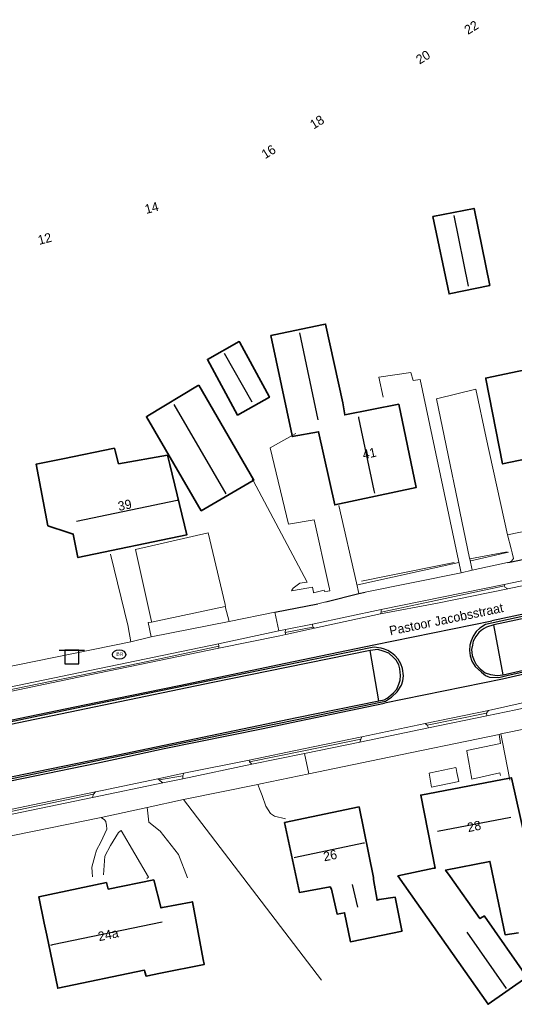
# Model space of a CAD drawing. Header units: metres. Extents: x 169249 to 194689, y 406250 to 412203.
# Tile 225 of 256: x 184080 to 184134, y 409827 to 409933. Entities that reach past the tile are written whole.
import ezdxf
from ezdxf.enums import TextEntityAlignment as Align

# ---------------------------------------------------------------- set-up
doc = ezdxf.new("R2010")
doc.units = ezdxf.units.M
doc.layers.get('0').update_dxf_attribs({"linetype": 'CONTINUOUS'})
for name, color, linetype, lineweight in [('BGT_NLCS_N264$0$B-WE-IE-TERREINAFSCHEIDING_KUNSTMATIG_MUUR-G', 252, 'BGT_NLCS_N264$0$IE-TERREINAFSCHEIDING-KUNSTMATIG-DICHT', 18), ('BGT_NLCS_N264$0$B-WE-OG-TOPOGRAFIE_BEBOUWING-G', 252, 'CONTINUOUS', 35), ('BGT_NLCS_N264$0$B-WE-OG-TOPOGRAFIE_WEG_RIJWEG-GV', 252, 'CONTINUOUS', 18), ('BGT_NLCS_N264$0$B-WE-OG-TOPOGRAFIE_WEG_RIJWIELPAD-GV', 252, 'CONTINUOUS', 18), ('BGT_NLCS_N264$0$B-WE-OG-TOPOGRAFIE_WEG_VERHARD-G', 252, 'CONTINUOUS', 18), ('BGT_NLCS_N264$0$B-WE-OG-TOPOGRAFIE_WEG_VOETPAD-GV', 252, 'CONTINUOUS', 18), ('BGT_NLCS_N264$0$B-WE-VW-VERKEERSTEKEN_BORD-S', 252, 'CONTINUOUS', 25), ('X-XX-AL-REFERENTIE-G', 7, 'CONTINUOUS', 18)]:
    doc.layers.add(name, color=color, linetype=linetype, lineweight=lineweight)
for name, color, linetype in [('BGT_NLCS_N264$0$B-WE-KG-KADASTRAAL_NOK-G', 252, 'CONTINUOUS'), ('BGT_NLCS_N264$0$B-WE-KL-WATER_BRANDLEIDING_PUT-S', 252, 'CONTINUOUS'), ('BGT_NLCS_N264$0$B-WE-OG-TOPOGRAFIE_WEG_INRIT-GV', 252, 'CONTINUOUS'), ('BGT_NLCS_N264$0$B-WE-OG-TOPOGRAFIE_WEG_VERKEERSEILAND-GV', 252, 'CONTINUOUS'), ('BGT_NLCS_N264$0$B-WE-VW-MARKERING-G', 252, 'CONTINUOUS'), ('BGT_NLCS_N264$0$Label_Nummeraanduidingreeks', 252, 'CONTINUOUS'), ('BGT_NLCS_N264$0$Label_Openbareruimte', 252, 'CONTINUOUS')]:
    doc.layers.add(name, color=color, linetype=linetype)
doc.styles.add('BGT_NLCS_N264$0$NLCS-ISO', font='NLCS-ISO.ttf')
doc.styles.add('BGT_NLCS_N264$0$STANDARD', font='txt')
doc.linetypes.add('BGT_NLCS_N264$0$IE-TERREINAFSCHEIDING-KUNSTMATIG-DICHT', pattern='A,8,-1,[82,NLCS.SHX,S=0.75,R=90,X=0,Y=0],-1', length=10)

# ---------------------------------------------------------------- blocks, each defined once
blk = doc.blocks.new('BGT_NLCS_N264$0$SVW-VERKEERSTEKEN_BORD_ANWB-SO')
blk.add_line((-1.375, 0), (1.375, 0))
at = {"flags": 128}
blk.add_lwpolyline([(-0.75, 0), (-0.75, -1.5), (0.75, -1.5), (0.75, 0)], close=True, dxfattribs=at)
blk = doc.blocks.new('BGT_NLCS_N264$0$SIE-WEG_STRAATPOT_BRANDKRAAN-SO')
blk.add_ellipse((0, 0), major_axis=(-0.729, 0), ratio=0.685994)
at = {"style": 'BGT_NLCS_N264$0$NLCS-ISO'}
blk.add_text('BR', height=0.4, dxfattribs=at).set_placement((-0.3, -0.15))
blk = doc.blocks.new('BGT_NLCS_N264')
at = {"layer": 'BGT_NLCS_N264$0$B-WE-IE-TERREINAFSCHEIDING_KUNSTMATIG_MUUR-G'}
for p, q in [((184129.06, 409875.08, 12.16), (184133.12, 409875.86, 12.15)), ((184129.18, 409874.89, 11.75), (184133.26, 409875.83, 11.73)), ((184116.95, 409872.29, 11.75), (184127.87, 409874.7, 11.74)), ((184129.02, 409875.07, 12.16), (184129.06, 409875.08, 12.16))]:
    blk.add_line(p, q, dxfattribs=at)
blk.add_polyline3d([(184127.36, 409874.7, 12.2), (184120, 409873.2, 12.25), (184117.36, 409872.66, 12.26)], dxfattribs=at)
at = {"layer": 'BGT_NLCS_N264$0$B-WE-KG-KADASTRAAL_NOK-G'}
for p, q in [((184128.93, 409904.62, 17.07), (184127.38, 409912.26, 17.05)), ((184112.64, 409890.13, 16.5), (184110.69, 409899.55, 16.5)), ((184105.51, 409892.05, 15.25), (184102.54, 409897.33, 15.29)), ((184102.69, 409882.12, 17.95), (184097.07, 409891.78, 17.93)), ((184133.51, 409847.1, 19.48), (184125.57, 409845.57, 19.48)), ((184116.35, 409839.84, 15.59), (184116.9, 409837.38, 15.59)), ((184128.75, 409834.69, 15.79), (184133.01, 409828.58, 15.73))]:
    blk.add_line(p, q, dxfattribs=at)
for points in [[(184118.78, 409882.19, 19.49), (184118.72, 409882.48, 19.49), (184117.06, 409890.37, 19.47), (184117.04, 409890.45, 19.47)], [(184097.43, 409881.42, 19.7), (184097.41, 409881.41, 19.7), (184086.52, 409879.13, 19.71)], [(184110.07, 409842.76, 19.29), (184110.2, 409842.79, 19.29), (184117.55, 409844.34, 19.34), (184117.66, 409844.36, 19.34)], [(184095.77, 409835.75, 17.98), (184083.93, 409833.3, 17.96), (184083.71, 409833.25, 17.96)]]:
    blk.add_polyline3d(points, dxfattribs=at)
at = {"layer": 'BGT_NLCS_N264$0$B-WE-OG-TOPOGRAFIE_BEBOUWING-G'}
blk.add_line((184109.83, 409888.45, 14.46), (184107.52, 409899.27, 14.47), dxfattribs=at)
for points in [[(184125.06, 409912.13, 15), (184129.53, 409913.02, 14.97), (184131.23, 409904.69, 14.97), (184126.83, 409903.76, 14.99), (184125.06, 409912.13, 15)], [(184107.52, 409899.27, 14.47), (184107.89, 409899.35, 14.47), (184113.24, 409900.45, 14.53), (184113.46, 409900.5, 14.53), (184115.31, 409891.98, 14.55), (184115.54, 409890.67, 18.2), (184121.37, 409891.82, 16.3), (184123.25, 409882.8, 16.37), (184114.46, 409880.93, 16.39), (184112.7, 409888.84, 16.37), (184109.86, 409888.32, 14.46), (184109.83, 409888.45, 14.46)], [(184104.17, 409898.51, 14.35), (184107.34, 409892.66, 14.44), (184107.38, 409892.58, 14.45), (184103.94, 409890.65, 14.34), (184100.68, 409896.67, 14.35), (184104.12, 409898.6, 14.35), (184104.17, 409898.51, 14.35)], [(184138.67, 409896.31, 16.08), (184140.64, 409896.72, 16.06), (184142.61, 409887.54, 15.87), (184142.62, 409887.47, 15.87), (184132.61, 409885.36, 16.05), (184130.79, 409894.58, 16.14), (184130.78, 409894.64, 16.14), (184130.77, 409894.65, 16.14), (184138.67, 409896.31, 16.08)], [(184105.62, 409883.57, 15.02), (184100, 409880.29, 15.07), (184094.08, 409890.47, 14.93), (184094.22, 409890.56, 14.93), (184099.61, 409893.82, 15.03), (184099.74, 409893.9, 15.03)], [(184099.74, 409893.9, 15.03), (184105.71, 409883.62, 15.02), (184105.62, 409883.57, 15.02)], [(184090.61, 409887.07, 14.79), (184090.69, 409886.78, 14.81), (184091.06, 409885.39, 14.92), (184096.37, 409886.31, 15.07), (184096.38, 409886.29, 15.1), (184096.4, 409886.16, 15.27), (184096.6, 409885.3, 16.42), (184098.46, 409877.69, 17.44), (184086.67, 409875.23, 17.43), (184086.15, 409877.77, 18.59), (184085.6, 409877.95, 14.62), (184083.41, 409878.68, 14.63), (184082.16, 409885.34, 14.65), (184085.04, 409885.93, 14.7), (184090.61, 409887.07, 14.79)], [(184133.36, 409851.36, 17.36), (184133.57, 409851.4, 17.36), (184135.05, 409844.79, 18.01)], [(184134.33, 409834.61, 14.92), (184132.88, 409834.39, 14.9), (184131.31, 409842, 15.01), (184131.24, 409842.34, 17.39), (184126.44, 409841.39, 17.38), (184126.45, 409841.39, 14.38), (184126.94, 409840.69, 14.39), (184130.15, 409836.14, 14.45), (184130.22, 409836.18, 14.45), (184130.64, 409836.43, 14.41), (184130.66, 409836.41, 14.41), (184135.22, 409829.83, 14.37)], [(184135.25, 409829.79, 14.37), (184131.05, 409826.87, 14.34), (184121.28, 409840.77, 14.45), (184125.18, 409841.59, 14.43), (184125.32, 409841.61, 17.47), (184123.76, 409849.51, 17.33), (184133.36, 409851.36, 17.36)], [(184119.03, 409838.16, 14.29), (184119.04, 409838.13, 14.29), (184119.27, 409838.2, 13.98), (184121, 409838.45, 13.89), (184121.71, 409834.87, 13.88), (184121.73, 409834.78, 13.88), (184116.14, 409833.64, 14.36), (184115.52, 409836.78, 14.42), (184114.7, 409836.63, 14.39), (184114.11, 409839.32, 14.38), (184113.95, 409839.6, 16), (184110.63, 409838.98, 15.99), (184109.02, 409846.54, 16), (184117.08, 409848.23, 15.99), (184118.65, 409840.58, 15.96), (184118.66, 409840.37, 14.32), (184119.03, 409838.16, 14.29)], [(184094.88, 409840.34, 14.87), (184095.62, 409837.38, 16.95), (184095.64, 409837.3, 17.01), (184095.81, 409837.36, 14.29), (184098.91, 409837.94, 14.33), (184099.06, 409837.97, 14.33), (184100.23, 409831.72, 14.34), (184100.32, 409831.23, 14.34), (184100.33, 409831.18, 14.34), (184095.61, 409830.24, 14.41), (184094.04, 409829.92, 14.44), (184093.9, 409830.39, 14.44), (184093.86, 409830.56, 14.87), (184093.83, 409830.55, 14.87), (184084.48, 409828.61, 14.92), (184083.29, 409834.37, 14.71), (184083.03, 409835.65, 14.67), (184082.44, 409838.51, 14.56), (184089.74, 409840.04, 14.73), (184089.94, 409839.34, 14.93), (184094.88, 409840.34, 14.87)]]:
    blk.add_polyline3d(points, dxfattribs=at)
at = {"layer": 'BGT_NLCS_N264$0$B-WE-OG-TOPOGRAFIE_WEG_INRIT-GV'}
for p, q in [((184133.38, 409874.72, 11.7), (184150.44, 409878.27, 11.67)), ((184133.15, 409874.68, 11.7), (184133.38, 409874.72, 11.7)), ((184117.05, 409871.33, 11.74), (184117.75, 409871.47, 11.74)), ((184113.5, 409870.45, 11.74), (184117.05, 409871.33, 11.74)), ((184107.98, 409869.31, 11.76), (184112.61, 409870.23, 11.74))]:
    blk.add_line(p, q, dxfattribs=at)
at = {"layer": 'BGT_NLCS_N264$0$B-WE-OG-TOPOGRAFIE_WEG_RIJWEG-GV'}
for p, q in [((184154.03, 409876.31, 11.45), (184133.19, 409871.86, 11.56)), ((184119.41, 409869.13, 11.56), (184112.27, 409867.59, 11.57)), ((184112.27, 409867.59, 11.57), (184109.17, 409866.91, 11.57)), ((184124.22, 409857.26, 11.6), (184131.07, 409858.68, 11.6)), ((184117.38, 409855.81, 11.64), (184124.22, 409857.26, 11.6)), ((184098.14, 409851.88, 11.67), (184105.18, 409853.28, 11.65)), ((184095.3, 409851.27, 11.67), (184098.14, 409851.88, 11.67))]:
    blk.add_line(p, q, dxfattribs=at)
for points in [[(184133.19, 409871.86, 11.56), (184125.58, 409870.28, 11.54), (184119.41, 409869.13, 11.56)], [(184109.17, 409866.91, 11.57), (184108.51, 409866.77, 11.58), (184101.92, 409865.41, 11.62)], [(184101.92, 409865.41, 11.62), (184086.73, 409862.27, 11.62), (184077.23, 409860.29, 11.62), (184064.17, 409857.66, 11.69)], [(184131.07, 409858.68, 11.6), (184136.39, 409859.88, 11.62), (184138.12, 409860.31, 11.62), (184139.95, 409860.83, 11.62), (184142.37, 409861.49, 11.61)], [(184105.18, 409853.28, 11.65), (184111.07, 409854.51, 11.64), (184117.38, 409855.81, 11.64)], [(184088.55, 409849.86, 11.65), (184089.29, 409850.02, 11.65), (184095.3, 409851.27, 11.67)], [(184053.84, 409842.64, 11.76), (184061.13, 409844.16, 11.74), (184065.95, 409845.16, 11.73), (184081.79, 409848.45, 11.68), (184088.55, 409849.86, 11.65)]]:
    blk.add_polyline3d(points, dxfattribs=at)
at = {"layer": 'BGT_NLCS_N264$0$B-WE-OG-TOPOGRAFIE_WEG_RIJWIELPAD-GV'}
for p, q in [((184154.08, 409876.72, 11.58), (184132.78, 409872.31, 11.65)), ((184132.78, 409872.31, 11.65), (184119.49, 409869.59, 11.69)), ((184132.83, 409872.17, 11.66), (184119.49, 409869.32, 11.71)), ((184132.78, 409872.31, 11.65), (184132.83, 409872.17, 11.66)), ((184107.98, 409869.31, 11.76), (184103.02, 409868.32, 11.77)), ((184108.4, 409867.28, 11.75), (184107.98, 409869.31, 11.76)), ((184119.49, 409869.59, 11.69), (184112.04, 409868.03, 11.75)), ((184119.41, 409869.13, 11.56), (184119.49, 409869.32, 11.71)), ((184119.49, 409869.32, 11.71), (184119.49, 409869.59, 11.69)), ((184103.02, 409868.32, 11.77), (184094.58, 409866.64, 11.79)), ((184101.87, 409865.89, 11.76), (184108.4, 409867.28, 11.75)), ((184109.14, 409867.43, 11.75), (184108.4, 409867.28, 11.75)), ((184109.08, 409867.12, 11.75), (184112.08, 409867.68, 11.73)), ((184109.08, 409867.12, 11.75), (184109.14, 409867.43, 11.75)), ((184109.17, 409866.91, 11.57), (184109.08, 409867.12, 11.75)), ((184112.04, 409868.03, 11.75), (184109.14, 409867.43, 11.75)), ((184112.04, 409868.03, 11.75), (184112.08, 409867.68, 11.73)), ((184112.08, 409867.68, 11.73), (184112.27, 409867.59, 11.57)), ((184092.4, 409866.12, 11.8), (184069.29, 409861.4, 11.84)), ((184094.58, 409866.64, 11.79), (184092.4, 409866.12, 11.8)), ((184064.15, 409858.06, 11.87), (184101.87, 409865.89, 11.76)), ((184101.9, 409865.65, 11.69), (184101.87, 409865.89, 11.76)), ((184101.92, 409865.41, 11.62), (184101.9, 409865.65, 11.69)), ((184130.87, 409858.39, 11.73), (184131.07, 409858.68, 11.6)), ((184124.45, 409857.1, 11.71), (184130.87, 409858.39, 11.73)), ((184124.61, 409856.81, 11.73), (184130.9, 409858.1, 11.68)), ((184130.87, 409858.39, 11.73), (184130.9, 409858.1, 11.68)), ((184117.18, 409855.26, 11.75), (184124.61, 409856.81, 11.73)), ((184124.45, 409857.1, 11.71), (184124.22, 409857.26, 11.6)), ((184124.61, 409856.81, 11.73), (184124.45, 409857.1, 11.71)), ((184117.27, 409855.57, 11.73), (184117.18, 409855.26, 11.75)), ((184117.38, 409855.81, 11.64), (184117.27, 409855.57, 11.73)), ((184111.17, 409854.03, 11.74), (184117.18, 409855.26, 11.75)), ((184105.21, 409853.11, 11.73), (184105.18, 409853.28, 11.65)), ((184111.17, 409854.03, 11.74), (184105.48, 409852.86, 11.74)), ((184111.63, 409851.82, 11.8), (184111.17, 409854.03, 11.74)), ((184105.48, 409852.86, 11.74), (184098, 409851.29, 11.75)), ((184105.48, 409852.86, 11.74), (184105.21, 409853.11, 11.73)), ((184095.44, 409851.16, 11.67), (184095.3, 409851.27, 11.67)), ((184095.44, 409851.16, 11.67), (184098, 409851.61, 11.8)), ((184098, 409851.29, 11.75), (184095.85, 409850.83, 11.75)), ((184098, 409851.61, 11.8), (184098.14, 409851.88, 11.67)), ((184098, 409851.29, 11.75), (184098, 409851.61, 11.8)), ((184095.85, 409850.83, 11.75), (184088.25, 409849.25, 11.78)), ((184088.25, 409849.25, 11.78), (184088.36, 409849.6, 11.8)), ((184088.36, 409849.6, 11.8), (184088.55, 409849.86, 11.65))]:
    blk.add_line(p, q, dxfattribs=at)
for points in [[(184133.19, 409871.86, 11.56), (184132.87, 409872.03, 11.67), (184132.83, 409872.17, 11.66)], [(184064.17, 409857.73, 11.76), (184065.59, 409858.02, 11.85), (184077.14, 409860.46, 11.85), (184093.31, 409863.81, 11.78), (184101.9, 409865.65, 11.69)], [(184130.9, 409858.1, 11.68), (184134.05, 409858.76, 11.66), (184136.21, 409859.23, 11.65), (184138.09, 409859.71, 11.65), (184140.07, 409860.27, 11.66), (184141.86, 409860.76, 11.67), (184142.8, 409861, 11.67)], [(184105.21, 409853.11, 11.73), (184111.11, 409854.31, 11.73), (184117.27, 409855.57, 11.73)], [(184095.85, 409850.83, 11.75), (184095.58, 409851.05, 11.67), (184095.44, 409851.16, 11.67)], [(184053.88, 409842.46, 11.83), (184061.86, 409844.09, 11.83), (184079.57, 409847.76, 11.8), (184088.36, 409849.6, 11.8)], [(184088.25, 409849.25, 11.78), (184078.7, 409847.28, 11.81), (184071.5, 409845.82, 11.82), (184065.98, 409844.68, 11.83), (184058.34, 409843.07, 11.81), (184054.05, 409842.15, 11.8)]]:
    blk.add_polyline3d(points, dxfattribs=at)
at = {"layer": 'BGT_NLCS_N264$0$B-WE-OG-TOPOGRAFIE_WEG_VERHARD-G'}
for p, q in [((184110.23, 409888.67, 12.16), (184109.83, 409888.45, 12.16)), ((184105.62, 409883.57, 12.1), (184105.52, 409883.76, 12.11)), ((184129.06, 409875.08, 11.74), (184129.31, 409873.88, 11.73)), ((184102.61, 409869.93, 11.81), (184094.63, 409868.24, 11.87)), ((184127.67, 409851.95, 11.77), (184127.58, 409852.39, 11.72)), ((184124.8, 409851.92, 11.72), (184124.8, 409851.92, 11.72)), ((184133.36, 409851.36, 11.77), (184133.41, 409851.13, 11.78))]:
    blk.add_line(p, q, dxfattribs=at)
for points in [[(184128.12, 409873.56, 11.73), (184127.84, 409874.92, 11.74), (184123.71, 409894.51, 11.8), (184122.93, 409894.39, 11.85), (184122.68, 409895.26, 11.9), (184119.23, 409894.74, 12.11), (184119.68, 409892.58, 12.13)], [(184133.13, 409877.7, 11.77), (184130.84, 409888.18, 11.76), (184129.7, 409893.45, 11.71), (184125.45, 409892.41, 11.78), (184129.04, 409875.18, 11.74), (184129.06, 409875.08, 11.74)], [(184109.83, 409888.45, 12.16), (184107.47, 409887.11, 12.18), (184109.43, 409878.86, 12.05), (184112.23, 409879.32, 12.03), (184113.78, 409872.3, 11.78), (184113.87, 409871.85, 11.76), (184113.92, 409871.64, 11.76), (184113.71, 409871.6, 11.77), (184113.34, 409871.54, 11.78), (184113.31, 409871.7, 11.82), (184112.17, 409871.41, 11.8), (184112.16, 409871.5, 11.8), (184112.06, 409872.02, 11.8), (184111.65, 409871.94, 11.78), (184109.76, 409871.61, 11.71), (184109.87, 409871.79, 11.77), (184109.96, 409871.93, 11.82), (184110.67, 409872.44, 11.85), (184111.45, 409872.56, 11.87), (184105.62, 409883.57, 12.1)], [(184117.05, 409871.33, 11.74), (184116.79, 409872.49, 11.78), (184114.89, 409880.88, 12.08)], [(184150.07, 409879.25, 11.73), (184146.02, 409878.4, 11.72), (184145.94, 409878.74, 11.72), (184145.55, 409880.24, 11.74), (184133.13, 409877.7, 11.77)], [(184094.63, 409868.24, 11.87), (184094.62, 409868.3, 11.88), (184092.89, 409876.1, 12.35), (184100.77, 409877.89, 12.22), (184102.6, 409870.13, 11.82), (184102.64, 409869.94, 11.81), (184102.61, 409869.93, 11.81)], [(184133.38, 409874.72, 11.7), (184133.56, 409874.84, 11.72), (184133.8, 409875.13, 11.73), (184133.64, 409875.74, 11.74), (184133.53, 409876.17, 11.75), (184133.13, 409877.7, 11.77)], [(184090.2, 409875.58, 12.35), (184092.1, 409867.76, 11.82), (184092.1, 409867.73, 11.82), (184092.4, 409866.12, 11.8)], [(184094.63, 409868.24, 11.87), (184094.25, 409868.2, 11.87), (184094.58, 409866.64, 11.79)], [(184132.23, 409856.09, 11.72), (184132.4, 409855.09, 11.68), (184128.73, 409854.34, 11.78), (184128.74, 409854.27, 11.78), (184129.28, 409851.24, 11.8), (184132.3, 409851.91, 11.81), (184132.38, 409851.62, 11.84)], [(184132.41, 409856.13, 11.72), (184132.62, 409855.06, 11.73), (184133.36, 409851.36, 11.77)], [(184127.58, 409852.39, 11.72), (184127.55, 409852.49, 11.71), (184124.8, 409851.92, 11.72)], [(184124.8, 409851.92, 11.72), (184124.65, 409851.89, 11.72), (184124.92, 409850.38, 11.76), (184127.88, 409850.97, 11.87), (184127.67, 409851.95, 11.77)], [(184106.12, 409850.68, 11.8), (184106.37, 409850.03, 11.88), (184106.59, 409849.47, 11.94), (184107, 409848.31, 11.98), (184107.49, 409847.54, 11.99), (184107.92, 409847.22, 11.97), (184109.14, 409846.93, 12.07)], [(184098.09, 409849.03, 11.82), (184098.54, 409848.44, 11.82), (184113.03, 409829.5, 11.84)], [(184098.53, 409840.57, 11.82), (184097.55, 409843.1, 11.82), (184095.57, 409845.61, 11.86), (184094.35, 409846.6, 11.86), (184094.23, 409847.56, 11.84), (184094.16, 409848.17, 11.83)], [(184089.17, 409847.08, 11.81), (184089.54, 409846.84, 11.83), (184089.67, 409846.64, 11.83), (184089.67, 409846.63, 11.83), (184089.77, 409846.26, 11.83), (184089.79, 409845.83, 11.83), (184089.14, 409844.42, 11.84), (184088.68, 409843.54, 11.84), (184088.48, 409842.9, 11.84), (184088.18, 409841.7, 11.82), (184088.21, 409841.16, 11.81), (184088.24, 409840.68, 11.81)], [(184089.42, 409840.87, 11.8), (184089.59, 409842.9, 11.84), (184090.2, 409844.06, 11.85), (184091.04, 409845.46, 11.85), (184091.33, 409845.7, 11.85), (184094.29, 409840.64, 11.84), (184094.12, 409840.47, 11.84)]]:
    blk.add_polyline3d(points, dxfattribs=at)
at = {"layer": 'BGT_NLCS_N264$0$B-WE-OG-TOPOGRAFIE_WEG_VERKEERSEILAND-GV'}
for p, q in [((184132.66, 409862.55, 11.75), (184131.68, 409867.96, 11.76)), ((184119.23, 409859.73, 11.77), (184118.29, 409865.18, 11.81))]:
    blk.add_line(p, q, dxfattribs=at)
for points in [[(184138.55, 409869.67, 11.58), (184130.77, 409867.97, 11.6), (184130.16, 409867.6, 11.61), (184129.75, 409867.23, 11.64), (184129.42, 409866.73, 11.66), (184129.22, 409866.22, 11.7), (184129.07, 409865.74, 11.7), (184129.03, 409865.16, 11.7), (184129.1, 409864.59, 11.7), (184129.28, 409864.01, 11.7), (184129.64, 409863.43, 11.7), (184130.33, 409862.82, 11.69), (184130.76, 409862.47, 11.67), (184131, 409862.35, 11.66), (184131.2, 409862.29, 11.66), (184132.2, 409862.24, 11.63), (184133.21, 409862.48, 11.63), (184137.47, 409863.43, 11.6)], [(184167.01, 409875.33, 11.63), (184146.64, 409871.12, 11.64), (184131.68, 409867.96, 11.76)], [(184132.66, 409862.55, 11.75), (184135.66, 409863.23, 11.76), (184137.87, 409863.81, 11.77), (184139.21, 409864.2, 11.76), (184140.94, 409864.71, 11.75), (184142.35, 409865.13, 11.74), (184143.94, 409865.64, 11.74), (184145.59, 409866.22, 11.73), (184147.67, 409866.97, 11.74), (184149.16, 409867.55, 11.71), (184150.98, 409868.28, 11.69), (184153.81, 409869.46, 11.69), (184157.87, 409870.92, 11.65), (184162.23, 409872.34, 11.62), (184164.62, 409873.05, 11.62), (184167.43, 409873.78, 11.6)], [(184131.68, 409867.96, 11.76), (184130.88, 409867.71, 11.77), (184130.61, 409867.56, 11.79), (184130.28, 409867.33, 11.79), (184130.05, 409867.13, 11.8), (184129.71, 409866.67, 11.8), (184129.44, 409866.19, 11.84), (184129.36, 409865.73, 11.84), (184129.26, 409865.26, 11.83), (184129.33, 409864.64, 11.83), (184129.53, 409864.08, 11.83), (184129.75, 409863.66, 11.81), (184130.17, 409863.17, 11.8), (184130.74, 409862.75, 11.8), (184131.32, 409862.57, 11.83), (184132.04, 409862.46, 11.8), (184132.66, 409862.55, 11.75)], [(184119.19, 409865.47, 11.7), (184118.96, 409865.5, 11.7), (184118.73, 409865.52, 11.7), (184118.49, 409865.49, 11.61), (184109.17, 409863.58, 11.63), (184087.39, 409859.11, 11.67), (184060.96, 409853.6, 11.72)], [(184062.98, 409847.86, 11.77), (184082.61, 409851.97, 11.69), (184088.62, 409853.23, 11.69), (184096.75, 409854.92, 11.68), (184107.91, 409857.19, 11.68), (184110.4, 409857.7, 11.68), (184119.23, 409859.54, 11.66), (184119.94, 409859.7, 11.65), (184120.6, 409860.13, 11.64), (184121.22, 409860.68, 11.68), (184121.67, 409861.42, 11.7), (184121.81, 409861.89, 11.71), (184121.89, 409862.41, 11.71), (184121.79, 409863.22, 11.71), (184121.61, 409863.74, 11.72), (184121.3, 409864.24, 11.72), (184120.97, 409864.62, 11.72), (184120.6, 409864.92, 11.7), (184120.2, 409865.17, 11.69), (184119.83, 409865.32, 11.69), (184119.49, 409865.41, 11.69), (184119.19, 409865.47, 11.7)], [(184118.29, 409865.18, 11.81), (184109.23, 409863.32, 11.82), (184101.27, 409861.7, 11.82), (184076.58, 409856.57, 11.85), (184063.98, 409853.92, 11.88), (184059.29, 409852.95, 11.93), (184055.07, 409852.08, 11.96)], [(184120.29, 409864.88, 11.84), (184119.69, 409865.09, 11.84), (184119.1, 409865.26, 11.83), (184118.29, 409865.18, 11.81)], [(184119.23, 409859.73, 11.77), (184119.81, 409859.81, 11.82), (184120.11, 409860.01, 11.82), (184120.27, 409860.12, 11.82), (184120.82, 409860.59, 11.81), (184121.18, 409861, 11.83), (184121.4, 409861.52, 11.85), (184121.53, 409861.96, 11.87), (184121.58, 409862.45, 11.87), (184121.48, 409863.19, 11.86), (184121.37, 409863.63, 11.86), (184121.08, 409864.12, 11.85), (184120.8, 409864.42, 11.84), (184120.29, 409864.88, 11.84)], [(184056.1, 409846.72, 11.93), (184060.41, 409847.6, 11.92), (184089.24, 409853.52, 11.8), (184110.36, 409857.9, 11.78), (184119.23, 409859.73, 11.77)]]:
    blk.add_polyline3d(points, dxfattribs=at)
at = {"layer": 'BGT_NLCS_N264$0$B-WE-OG-TOPOGRAFIE_WEG_VOETPAD-GV'}
for p, q in [((184129.31, 409873.88, 11.73), (184133.15, 409874.68, 11.7)), ((184117.75, 409871.47, 11.74), (184128.12, 409873.56, 11.73)), ((184128.12, 409873.56, 11.73), (184129.31, 409873.88, 11.73)), ((184112.61, 409870.23, 11.74), (184113.5, 409870.45, 11.74)), ((184103.02, 409868.32, 11.77), (184102.61, 409869.93, 1.25)), ((184132.41, 409856.13, 11.72), (184132.23, 409856.09, 11.72)), ((184106.12, 409850.68, 11.8), (184098.09, 409849.03, 11.82)), ((184098.09, 409849.03, 11.82), (184094.16, 409848.17, 11.83)), ((184094.16, 409848.17, 11.83), (184089.17, 409847.08, 11.81)), ((184089.17, 409847.08, 11.81), (184073.89, 409843.98, 11.84))]:
    blk.add_line(p, q, dxfattribs=at)
for points in [[(184137.68, 409857.31, 11.76), (184135.45, 409856.77, 11.74), (184132.41, 409856.13, 11.72)], [(184132.23, 409856.09, 11.72), (184119.29, 409853.39, 11.78), (184111.63, 409851.82, 11.8)], [(184111.63, 409851.82, 11.8), (184106.42, 409850.75, 11.8), (184106.12, 409850.68, 11.8)]]:
    blk.add_polyline3d(points, dxfattribs=at)
at = {"layer": 'BGT_NLCS_N264$0$B-WE-VW-MARKERING-G', "linetype": 'Continuous'}
for p, q in [((184118.67, 409865.77, 11.63), (184131.43, 409868.39, 11.61)), ((184132.6, 409862.07, 11.66), (184119.83, 409859.48, 11.64))]:
    blk.add_line(p, q, dxfattribs=at)
at = {"layer": 'BGT_NLCS_N264$0$B-WE-VW-MARKERING-G'}
for points in [[(184181.31, 409878.76, 11.49), (184168.23, 409876.04, 11.52), (184154.68, 409873.23, 11.53), (184139.08, 409870, 11.6), (184131.43, 409868.39, 11.61)], [(184181.83, 409876.37, 11.48), (184175.92, 409875.17, 11.49), (184173.05, 409874.55, 11.51), (184170.24, 409873.96, 11.51), (184168.29, 409873.54, 11.52), (184167.09, 409873.25, 11.52), (184165.55, 409872.84, 11.53), (184163.76, 409872.34, 11.54), (184161.04, 409871.53, 11.55), (184159.2, 409870.93, 11.56), (184154, 409869.04, 11.58), (184149.08, 409867.07, 11.61), (184146.39, 409866.02, 11.62), (184144.34, 409865.32, 11.62), (184142.18, 409864.6, 11.62), (184140.11, 409863.96, 11.65), (184137.85, 409863.34, 11.63), (184135.87, 409862.84, 11.64), (184132.6, 409862.07, 11.66)], [(184054.59, 409852.5, 11.8), (184059.19, 409853.45, 11.75), (184060.52, 409853.73, 11.73), (184080.43, 409857.83, 11.69), (184087.36, 409859.27, 11.68), (184097.62, 409861.39, 11.65), (184109.13, 409863.79, 11.64), (184118.67, 409865.77, 11.63)], [(184055.67, 409846.1, 11.8), (184060.51, 409847.14, 11.8), (184062.18, 409847.5, 11.79), (184072.65, 409849.69, 11.76), (184082.02, 409851.6, 11.74), (184088.67, 409852.98, 11.71), (184091.2, 409853.51, 11.7), (184096, 409854.56, 11.69), (184106.69, 409856.74, 11.69), (184110.44, 409857.53, 11.67), (184119.83, 409859.48, 11.64)]]:
    blk.add_polyline3d(points, dxfattribs=at)
at = {"layer": 'BGT_NLCS_N264$0$B-WE-KL-WATER_BRANDLEIDING_PUT-S', "color": 7, "linetype": 'Continuous'}
blk.add_blockref('BGT_NLCS_N264$0$SIE-WEG_STRAATPOT_BRANDKRAAN-SO', (184091.12, 409864.73, 11.81), dxfattribs=at)
at = {"layer": 'BGT_NLCS_N264$0$B-WE-VW-VERKEERSTEKEN_BORD-S', "color": 7}
blk.add_blockref('BGT_NLCS_N264$0$SVW-VERKEERSTEKEN_BORD_ANWB-SO', (184086, 409865.21, 11.84), dxfattribs=at)
at = {"layer": 'BGT_NLCS_N264$0$Label_Nummeraanduidingreeks', "color": 7, "lineweight": 18, "style": 'BGT_NLCS_N264$0$STANDARD'}
for s, rotation, p in [('22', 31.6, (184129.23, 409932.62)), ('20', 31.6, (184124, 409929.4)), ('18', 31.6, (184112.53, 409922.37)), ('16', 31.6, (184107.29, 409919.16)), ('14', 14.8, (184094.64, 409913.09)), ('12', 14.7, (184083.07, 409909.75)), ('41', 12, (184118.19, 409886.51)), ('39', 11.9, (184091.73, 409880.91)), ('28', 11.5, (184129.53, 409846.14)), ('26', 11.6, (184113.95, 409842.98)), ('24a', 11.7, (184089.94, 409834.41))]:
    blk.add_text(s, height=1, rotation=rotation, dxfattribs=at).set_placement(p, align=Align.MIDDLE)
at = {"layer": 'BGT_NLCS_N264$0$Label_Openbareruimte', "color": 252, "lineweight": 18, "style": 'BGT_NLCS_N264$0$STANDARD'}
blk.add_text('Pastoor Jacobsstraat', height=1, rotation=11.7145, dxfattribs=at).set_placement((184126.51, 409868.58), align=Align.MIDDLE)

msp = doc.modelspace()

# ---------------------------------------------------------------- block references
at = {"layer": 'X-XX-AL-REFERENTIE-G'}
msp.add_blockref('BGT_NLCS_N264', (0, 0), dxfattribs=at)

doc.saveas('drawing.dxf')
